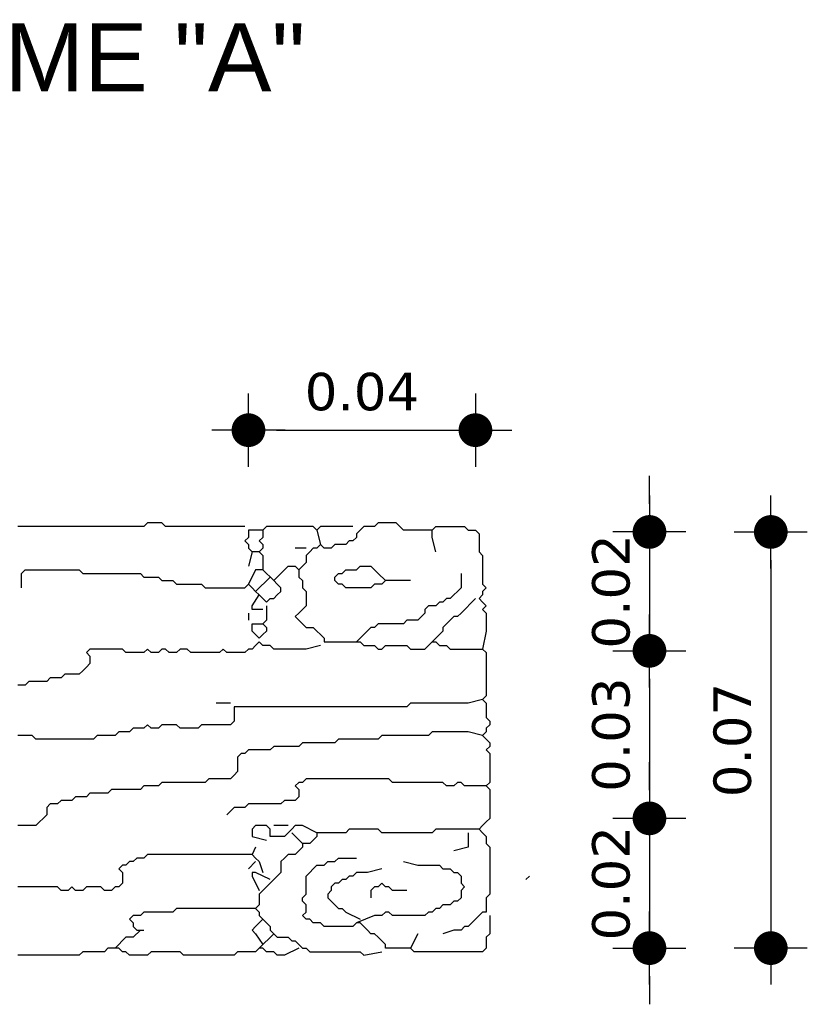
# Model space of a CAD drawing. Header units: metres. Extents: x 3221 to 4131, y 3282 to 4239.
# Tile 38 of 84: x 3271.38 to 3273.06, y 4229.55 to 4231.65. Entities that reach past the tile are written whole.
import ezdxf

# ---------------------------------------------------------------- set-up
doc = ezdxf.new("R2010")
doc.units = ezdxf.units.M
doc.layers.add('Cotas', color=7, linetype='Continuous')
doc.styles.get("Standard").update_dxf_attribs({"font": 'arial.ttf'})
doc.styles.add('verdana', font='verdana.ttf')
doc.dimstyles.new('ISO', dxfattribs={"dimtxt": 0.08, "dimasz": 0.06, "dimexe": 0.1, "dimexo": 0.1, "dimgap": 0.04, "dimtad": 1, "dimzin": 1, "dimdsep": 46, "dimtxsty": 'verdana', "dimblk1": 'PAB', "dimblk2": 'PAB', "dimsah": 1, "dimcen": 0, "dimse1": 1, "dimse2": 1, "dimclrd": 7, "dimclre": 8, "dimclrt": 7, "dimadec": 0, "dimazin": 0, "dimtfac": 1, "dimtix": 1, "dimtmove": 0, "dimatfit": 3, "dimldrblk": 'PAB', "dimfxl": 0.1, "dimtvp": 1, "dimtolj": 1, "dimtzin": 1, "dimarcsym": 0})

# ---------------------------------------------------------------- blocks, each defined once
blk = doc.blocks.new('PAB')
at = {"layer": 'Cotas'}
for p, q in [((0, 1.3), (0, -1.3)), ((-1.3, 0), (1.3, 0))]:
    blk.add_line(p, q, dxfattribs=at)
at = {"layer": 'Cotas', "const_width": 0.6}
blk.add_lwpolyline([(-0.3, 0, 1), (0.3, 0, 1)], format="xyb", close=True, dxfattribs=at)
blk = doc.blocks.new('*D1221')
at = {"color": 7, "lineweight": -2, "transparency": 16777216}
blk.add_line((3271.927, 4230.7718), (3272.2916, 4230.7718), dxfattribs=at)
at = {"layer": 'Defpoints', "color": 0, "transparency": 16777216}
for p in [(3272.3516, 4230.7718), (3271.867, 4230.5583), (3272.3516, 4230.5583)]:
    blk.add_point(p, dxfattribs=at)
at = {"color": 7, "lineweight": -2, "transparency": 16777216, "xscale": 0.06, "yscale": 0.06, "zscale": 0.06, "rotation": 180}
blk.add_blockref('PAB', (3271.867, 4230.7718), dxfattribs=at)
at = {"color": 7, "lineweight": -2, "transparency": 16777216, "xscale": 0.06, "yscale": 0.06, "zscale": 0.06}
blk.add_blockref('PAB', (3272.3516, 4230.7718), dxfattribs=at)
at = {"color": 7, "transparency": 16777216, "insert": (3272.1093, 4230.8535), "char_height": 0.08, "attachment_point": 5, "style": 'verdana'}
blk.add_mtext('\\A1;0.04', dxfattribs=at)
blk = doc.blocks.new('*D1222')
at = {"color": 7, "lineweight": -2, "transparency": 16777216}
for p, q in [((3272.7232, 4230.6145), (3272.7232, 4230.6745)), ((3272.7232, 4230.5545), (3272.7232, 4230.3006)), ((3272.7232, 4230.2406), (3272.7232, 4230.1806))]:
    blk.add_line(p, q, dxfattribs=at)
at = {"layer": 'Defpoints', "color": 0, "transparency": 16777216}
for p in [(3272.3554, 4230.5545), (3272.3708, 4230.3006), (3272.7232, 4230.3006)]:
    blk.add_point(p, dxfattribs=at)
at = {"color": 7, "lineweight": -2, "transparency": 16777216, "xscale": 0.06, "yscale": 0.06, "zscale": 0.06}
for p, rotation in [((3272.7232, 4230.5545), 270), ((3272.7232, 4230.3006), 90)]:
    blk.add_blockref('PAB', p, dxfattribs=dict(at, rotation=rotation))
at = {"color": 7, "transparency": 16777216, "insert": (3272.6415, 4230.4276), "char_height": 0.08, "attachment_point": 5, "rotation": 90, "style": 'verdana'}
blk.add_mtext('\\A1;0.02', dxfattribs=at)
blk = doc.blocks.new('*D1223')
at = {"color": 7, "lineweight": -2, "transparency": 16777216}
blk.add_line((3272.7232, 4230.2406), (3272.7232, 4230.003), dxfattribs=at)
at = {"layer": 'Defpoints', "color": 0, "transparency": 16777216}
for p in [(3272.3708, 4230.3006), (3272.3823, 4229.943), (3272.7232, 4229.943)]:
    blk.add_point(p, dxfattribs=at)
at = {"color": 7, "lineweight": -2, "transparency": 16777216, "xscale": 0.06, "yscale": 0.06, "zscale": 0.06}
for p, rotation in [((3272.7232, 4230.3006), 90), ((3272.7232, 4229.943), 270)]:
    blk.add_blockref('PAB', p, dxfattribs=dict(at, rotation=rotation))
at = {"color": 7, "transparency": 16777216, "insert": (3272.6415, 4230.1218), "char_height": 0.08, "attachment_point": 5, "rotation": 90, "style": 'verdana'}
blk.add_mtext('\\A1;0.03', dxfattribs=at)
blk = doc.blocks.new('*D1224')
at = {"color": 7, "lineweight": -2, "transparency": 16777216}
for p, q in [((3272.7232, 4230.003), (3272.7232, 4230.063)), ((3272.7232, 4229.943), (3272.7232, 4229.666)), ((3272.7232, 4229.606), (3272.7232, 4229.546))]:
    blk.add_line(p, q, dxfattribs=at)
at = {"layer": 'Defpoints', "color": 0, "transparency": 16777216}
for p in [(3272.3823, 4229.943), (3272.3747, 4229.666), (3272.7232, 4229.666)]:
    blk.add_point(p, dxfattribs=at)
at = {"color": 7, "lineweight": -2, "transparency": 16777216, "xscale": 0.06, "yscale": 0.06, "zscale": 0.06}
for p, rotation in [((3272.7232, 4229.943), 270), ((3272.7232, 4229.666), 90)]:
    blk.add_blockref('PAB', p, dxfattribs=dict(at, rotation=rotation))
at = {"color": 7, "transparency": 16777216, "insert": (3272.6415, 4229.8045), "char_height": 0.08, "attachment_point": 5, "rotation": 90, "style": 'verdana'}
blk.add_mtext('\\A1;0.02', dxfattribs=at)
blk = doc.blocks.new('*D1109')
at = {"color": 7, "lineweight": -2, "transparency": 16777216}
blk.add_line((3272.9823, 4230.4945), (3272.9823, 4229.726), dxfattribs=at)
at = {"layer": 'Defpoints', "color": 0, "transparency": 16777216}
for p in [(3272.7622, 4230.5545), (3272.7622, 4229.666), (3272.9823, 4229.666)]:
    blk.add_point(p, dxfattribs=at)
at = {"color": 7, "lineweight": -2, "transparency": 16777216, "xscale": 0.06, "yscale": 0.06, "zscale": 0.06}
for p, rotation in [((3272.9823, 4230.5545), 90), ((3272.9823, 4229.666), 270)]:
    blk.add_blockref('PAB', p, dxfattribs=dict(at, rotation=rotation))
at = {"color": 7, "transparency": 16777216, "insert": (3272.9006, 4230.1103), "char_height": 0.08, "attachment_point": 5, "rotation": 90, "style": 'verdana'}
blk.add_mtext('\\A1;0.07', dxfattribs=at)

msp = doc.modelspace()

# ---------------------------------------------------------------- linework, layer by layer
for points in [[(3271.8593, 4230.566), (3271.8285, 4230.566), (3271.8208, 4230.566), (3271.8131, 4230.566), (3271.8054, 4230.566), (3271.7977, 4230.566), (3271.79, 4230.566), (3271.7823, 4230.566), (3271.7747, 4230.566), (3271.767, 4230.566), (3271.7593, 4230.566), (3271.7516, 4230.566), (3271.7439, 4230.566), (3271.7362, 4230.566), (3271.7285, 4230.566), (3271.7208, 4230.566), (3271.7131, 4230.566), (3271.7054, 4230.566), (3271.6977, 4230.566), (3271.69, 4230.566), (3271.6823, 4230.5737), (3271.6747, 4230.5737), (3271.667, 4230.5737), (3271.6593, 4230.5737), (3271.6516, 4230.5737), (3271.6439, 4230.566), (3271.6362, 4230.566), (3271.6285, 4230.566), (3271.6208, 4230.566), (3271.6131, 4230.566), (3271.6054, 4230.566), (3271.5977, 4230.566), (3271.59, 4230.566), (3271.5823, 4230.566), (3271.5747, 4230.566), (3271.567, 4230.566), (3271.5593, 4230.566), (3271.5516, 4230.566), (3271.5439, 4230.566), (3271.5362, 4230.566), (3271.5285, 4230.566), (3271.5208, 4230.566), (3271.5131, 4230.566), (3271.5054, 4230.566), (3271.4977, 4230.566), (3271.49, 4230.566), (3271.4823, 4230.566), (3271.4747, 4230.566), (3271.467, 4230.566), (3271.4593, 4230.566), (3271.4516, 4230.566), (3271.4439, 4230.566), (3271.4362, 4230.566), (3271.4285, 4230.566), (3271.4208, 4230.566), (3271.4131, 4230.566), (3271.4054, 4230.566), (3271.3977, 4230.566), (3271.39, 4230.566), (3271.3823, 4230.566), (3271.3747, 4230.566)], [(3271.8977, 4230.5583), (3271.867, 4230.5583), (3271.867, 4230.5506), (3271.867, 4230.543), (3271.8593, 4230.5353), (3271.867, 4230.5276), (3271.867, 4230.5199), (3271.8747, 4230.5122), (3271.867, 4230.4814)], [(3272.09, 4230.566), (3272.0593, 4230.566), (3272.0516, 4230.566), (3272.0439, 4230.566), (3272.0362, 4230.566), (3272.0285, 4230.566), (3272.0208, 4230.566), (3272.0131, 4230.5583), (3272.0054, 4230.566), (3271.9977, 4230.566), (3271.99, 4230.566), (3271.9823, 4230.566), (3271.9747, 4230.566), (3271.967, 4230.566), (3271.9593, 4230.566), (3271.9516, 4230.566), (3271.9439, 4230.566), (3271.9362, 4230.566), (3271.9285, 4230.566), (3271.9208, 4230.566), (3271.9131, 4230.566), (3271.9054, 4230.566), (3271.8977, 4230.5583), (3271.8977, 4230.5506), (3271.8977, 4230.543), (3271.89, 4230.5353), (3271.8977, 4230.5276), (3271.8977, 4230.5199), (3271.89, 4230.5122), (3271.8977, 4230.5045), (3271.8977, 4230.4968), (3271.8977, 4230.4891), (3271.8977, 4230.4814), (3271.8977, 4230.4737), (3271.89, 4230.4737), (3271.8823, 4230.4737), (3271.867, 4230.443)], [(3272.2593, 4230.5583), (3272.2285, 4230.5583), (3272.2208, 4230.5583), (3272.2131, 4230.5583), (3272.2054, 4230.5583), (3272.1977, 4230.5583), (3272.19, 4230.566), (3272.1823, 4230.5737), (3272.1747, 4230.5737), (3272.167, 4230.5737), (3272.1593, 4230.5737), (3272.1516, 4230.5737), (3272.1439, 4230.5737), (3272.1362, 4230.566), (3272.1285, 4230.566), (3272.1208, 4230.566), (3272.1131, 4230.566), (3272.1054, 4230.5583), (3272.0977, 4230.5506), (3272.0977, 4230.543), (3272.09, 4230.5353), (3272.0823, 4230.5353), (3272.0747, 4230.5276), (3272.067, 4230.5276), (3272.0593, 4230.5276), (3272.0516, 4230.5276), (3272.0439, 4230.5199), (3272.0362, 4230.5199), (3272.0285, 4230.5199), (3272.0208, 4230.5276), (3272.0131, 4230.5199), (3272.0054, 4230.5199), (3271.9977, 4230.5122), (3271.99, 4230.5045), (3271.99, 4230.4968), (3271.99, 4230.4891), (3271.9747, 4230.4737)], [(3272.0131, 4230.5583), (3272.0208, 4230.5276)], [(3272.267, 4230.5122), (3272.2593, 4230.543), (3272.2593, 4230.5506), (3272.2593, 4230.5583), (3272.267, 4230.566), (3272.2747, 4230.566), (3272.2823, 4230.566), (3272.29, 4230.566), (3272.2977, 4230.566), (3272.3054, 4230.566), (3272.3131, 4230.566), (3272.3208, 4230.566), (3272.3285, 4230.566), (3272.3362, 4230.5583), (3272.3439, 4230.5583), (3272.3516, 4230.5583), (3272.3593, 4230.5506), (3272.3593, 4230.543), (3272.3593, 4230.5353), (3272.3593, 4230.5276), (3272.3593, 4230.5199), (3272.3593, 4230.5122), (3272.367, 4230.5045), (3272.367, 4230.4968), (3272.367, 4230.4891), (3272.367, 4230.4814), (3272.367, 4230.4737), (3272.367, 4230.466), (3272.367, 4230.4583), (3272.367, 4230.4506), (3272.367, 4230.443), (3272.3747, 4230.4353), (3272.367, 4230.4276), (3272.367, 4230.4199), (3272.3593, 4230.4122), (3272.367, 4230.4045), (3272.3747, 4230.3968), (3272.367, 4230.3891), (3272.3747, 4230.3814), (3272.3747, 4230.3737), (3272.3747, 4230.366), (3272.3747, 4230.3583), (3272.3747, 4230.3506), (3272.3747, 4230.343), (3272.367, 4230.3045)], [(3271.99, 4230.5199), (3271.967, 4230.5199)], [(3271.89, 4230.5122), (3271.8747, 4230.5122)], [(3271.3823, 4230.4353), (3271.3823, 4230.466), (3271.39, 4230.4737), (3271.3977, 4230.4737), (3271.4054, 4230.4737), (3271.4131, 4230.4737), (3271.4208, 4230.4737), (3271.4285, 4230.4737), (3271.4362, 4230.4737), (3271.4439, 4230.4737), (3271.4516, 4230.4737), (3271.4593, 4230.4737), (3271.467, 4230.4737), (3271.4747, 4230.4737), (3271.4823, 4230.4737), (3271.49, 4230.4737), (3271.4977, 4230.4737), (3271.5054, 4230.4737), (3271.5131, 4230.466), (3271.5208, 4230.466), (3271.5285, 4230.466), (3271.5362, 4230.466), (3271.5439, 4230.466), (3271.5516, 4230.466), (3271.5593, 4230.466), (3271.567, 4230.466), (3271.5747, 4230.466), (3271.5823, 4230.466), (3271.59, 4230.466), (3271.5977, 4230.466), (3271.6054, 4230.466), (3271.6131, 4230.466), (3271.6208, 4230.466), (3271.6285, 4230.466), (3271.6362, 4230.466), (3271.6439, 4230.4583), (3271.6516, 4230.4583), (3271.6593, 4230.4583), (3271.667, 4230.4583), (3271.6747, 4230.4583), (3271.6823, 4230.4506), (3271.69, 4230.4506), (3271.6977, 4230.4506), (3271.7054, 4230.4506), (3271.7131, 4230.443), (3271.7208, 4230.443), (3271.7285, 4230.443), (3271.7362, 4230.443), (3271.7439, 4230.443), (3271.7516, 4230.443), (3271.7593, 4230.443), (3271.767, 4230.443), (3271.7747, 4230.4353), (3271.7823, 4230.4353), (3271.79, 4230.4353), (3271.7977, 4230.4353), (3271.8054, 4230.4353), (3271.8131, 4230.4353), (3271.8208, 4230.4353), (3271.8285, 4230.4353), (3271.8362, 4230.4353), (3271.8439, 4230.4353), (3271.8516, 4230.4353), (3271.8593, 4230.4353), (3271.867, 4230.443), (3271.8747, 4230.4353), (3271.8823, 4230.4276), (3271.89, 4230.4199), (3271.8977, 4230.4122), (3271.9054, 4230.4045), (3271.9131, 4230.4122), (3271.9208, 4230.4122), (3271.9285, 4230.4199), (3271.9362, 4230.4276), (3271.9362, 4230.4353), (3271.9285, 4230.443), (3271.9208, 4230.4506), (3271.9285, 4230.4583), (3271.9362, 4230.466), (3271.9439, 4230.4737), (3271.9516, 4230.4814), (3271.9593, 4230.4814), (3271.967, 4230.4814), (3271.9747, 4230.4737), (3271.9747, 4230.466), (3271.9747, 4230.4583), (3271.9823, 4230.4506), (3271.9823, 4230.443), (3271.9823, 4230.4353), (3271.99, 4230.4276), (3271.99, 4230.4199), (3271.99, 4230.4122), (3271.99, 4230.4045), (3271.99, 4230.3968), (3271.9823, 4230.3891), (3271.9747, 4230.3814), (3271.967, 4230.3737), (3271.9747, 4230.366), (3271.9823, 4230.3583), (3271.99, 4230.3506), (3271.9977, 4230.3506), (3272.0054, 4230.3506), (3272.0131, 4230.343), (3272.0208, 4230.3353), (3272.0285, 4230.3276), (3272.0285, 4230.3199), (3272.0362, 4230.3199), (3272.0439, 4230.3199), (3272.0516, 4230.3199), (3272.0593, 4230.3199), (3272.067, 4230.3199), (3272.0747, 4230.3199), (3272.0823, 4230.3199), (3272.09, 4230.3199), (3272.0977, 4230.3199), (3272.1054, 4230.3199), (3272.1131, 4230.3122), (3272.1208, 4230.3122), (3272.1285, 4230.3122), (3272.1362, 4230.3122), (3272.1439, 4230.3045), (3272.1516, 4230.3045), (3272.1593, 4230.3122), (3272.167, 4230.3122), (3272.1747, 4230.3122), (3272.1823, 4230.3122), (3272.19, 4230.3122), (3272.1977, 4230.3122), (3272.2054, 4230.3122), (3272.2131, 4230.3045), (3272.2208, 4230.3045), (3272.2285, 4230.3045), (3272.2362, 4230.3045), (3272.2439, 4230.3045), (3272.2516, 4230.3122), (3272.2593, 4230.3199), (3272.267, 4230.3199), (3272.2747, 4230.3122), (3272.2823, 4230.3122), (3272.29, 4230.3122), (3272.2977, 4230.3045), (3272.3054, 4230.3045), (3272.3131, 4230.3045), (3272.3208, 4230.3045), (3272.3285, 4230.3045), (3272.3362, 4230.3045), (3272.3439, 4230.3045), (3272.3516, 4230.3045), (3272.3593, 4230.3045), (3272.367, 4230.3045), (3272.3747, 4230.2968), (3272.3747, 4230.2891), (3272.3747, 4230.2814), (3272.3747, 4230.2737), (3272.3747, 4230.266), (3272.3747, 4230.2583), (3272.3747, 4230.2506), (3272.3747, 4230.243), (3272.3747, 4230.2353), (3272.3747, 4230.2276), (3272.3747, 4230.2199), (3272.3747, 4230.2122), (3272.3747, 4230.2045), (3272.367, 4230.1968), (3272.3747, 4230.1891), (3272.3747, 4230.1814), (3272.3747, 4230.1737), (3272.3747, 4230.166), (3272.3747, 4230.1583), (3272.3823, 4230.1506), (3272.3823, 4230.143), (3272.3747, 4230.1353), (3272.3747, 4230.1276), (3272.367, 4230.1199), (3272.3747, 4230.1122), (3272.3823, 4230.1045), (3272.3823, 4230.0968), (3272.3747, 4230.0891), (3272.3823, 4230.0814), (3272.3823, 4230.0737), (3272.3823, 4230.066), (3272.3823, 4230.0583), (3272.3823, 4230.0506), (3272.3823, 4230.043), (3272.3823, 4230.0353), (3272.3823, 4230.0276), (3272.3823, 4230.0199), (3272.3747, 4230.0122), (3272.3823, 4230.0045), (3272.3823, 4229.9968), (3272.3823, 4229.9891), (3272.3823, 4229.9814), (3272.3823, 4229.9737), (3272.3823, 4229.966), (3272.3823, 4229.9583), (3272.3823, 4229.9506), (3272.3823, 4229.943), (3272.3747, 4229.9353), (3272.367, 4229.9276), (3272.3593, 4229.9199), (3272.367, 4229.9122), (3272.3747, 4229.9045), (3272.3747, 4229.8968), (3272.3747, 4229.8891), (3272.3823, 4229.8814), (3272.3823, 4229.8737), (3272.3823, 4229.866), (3272.3823, 4229.8583), (3272.3823, 4229.8506), (3272.3823, 4229.843), (3272.3823, 4229.8353), (3272.3823, 4229.8276), (3272.3823, 4229.8199), (3272.3823, 4229.8122), (3272.3823, 4229.8045), (3272.3823, 4229.7968), (3272.3823, 4229.7891), (3272.3823, 4229.7814), (3272.3747, 4229.7737), (3272.3747, 4229.766), (3272.3747, 4229.7583), (3272.3747, 4229.7506), (3272.3747, 4229.743), (3272.367, 4229.743), (3272.3593, 4229.7353), (3272.3516, 4229.7276), (3272.3439, 4229.7199), (3272.3362, 4229.7122), (3272.3285, 4229.7122), (3272.3208, 4229.7045), (3272.3131, 4229.7045), (3272.3054, 4229.7045), (3272.2823, 4229.6968)], [(3271.9208, 4230.4506), (3271.8977, 4230.4737)], [(3272.2131, 4230.4506), (3272.1823, 4230.4506), (3272.1747, 4230.4506), (3272.167, 4230.4506), (3272.1593, 4230.4506), (3272.1516, 4230.443), (3272.1439, 4230.443), (3272.1362, 4230.443), (3272.1285, 4230.4353), (3272.1208, 4230.4353), (3272.1131, 4230.4353), (3272.1054, 4230.4353), (3272.0977, 4230.4353), (3272.09, 4230.4353), (3272.0823, 4230.4353), (3272.0747, 4230.4353), (3272.067, 4230.443), (3272.0593, 4230.443), (3272.0516, 4230.4506), (3272.0516, 4230.4583), (3272.0593, 4230.466), (3272.067, 4230.466), (3272.0747, 4230.4737), (3272.0823, 4230.4737), (3272.09, 4230.4737), (3272.0977, 4230.4737), (3272.1054, 4230.4814), (3272.1131, 4230.4814), (3272.1208, 4230.4814), (3272.1285, 4230.4814), (3272.1362, 4230.4737), (3272.1439, 4230.466), (3272.1593, 4230.4506)], [(3271.9131, 4230.4583), (3271.8823, 4230.4276)], [(3272.3208, 4230.466), (3272.3208, 4230.4353), (3272.3131, 4230.4276), (3272.3054, 4230.4199), (3272.2977, 4230.4122), (3272.29, 4230.4122), (3272.2823, 4230.4045), (3272.2747, 4230.4045), (3272.267, 4230.3968), (3272.2593, 4230.3968), (3272.2516, 4230.3968), (3272.2439, 4230.3891), (3272.2439, 4230.3814), (3272.2362, 4230.3737), (3272.2285, 4230.366), (3272.2208, 4230.366), (3272.2131, 4230.366), (3272.2054, 4230.366), (3272.1977, 4230.3583), (3272.19, 4230.3583), (3272.1823, 4230.3583), (3272.1747, 4230.3583), (3272.167, 4230.3583), (3272.1593, 4230.3583), (3272.1516, 4230.3583), (3272.1439, 4230.3583), (3272.1362, 4230.3506), (3272.1285, 4230.3506), (3272.0977, 4230.3199)], [(3271.8977, 4230.3891), (3271.8823, 4230.3891), (3271.8747, 4230.3891), (3271.8747, 4230.3968), (3271.89, 4230.4199)], [(3272.3516, 4230.4122), (3272.3208, 4230.3814), (3272.3131, 4230.3737), (3272.3054, 4230.3737), (3272.2977, 4230.366), (3272.29, 4230.3583), (3272.2823, 4230.3506), (3272.2823, 4230.343), (3272.2593, 4230.3199)], [(3271.9054, 4230.3968), (3271.9054, 4230.366), (3271.8977, 4230.3583), (3271.9054, 4230.3506), (3271.9054, 4230.343), (3271.8977, 4230.3353), (3271.89, 4230.3276), (3271.8823, 4230.3353), (3271.8747, 4230.343), (3271.8747, 4230.3506), (3271.8747, 4230.3583), (3271.8823, 4230.3583), (3271.8977, 4230.3583)], [(3271.867, 4230.3814), (3271.867, 4230.366)], [(3272.0208, 4230.3122), (3271.99, 4230.3045), (3271.9823, 4230.3045), (3271.9747, 4230.3045), (3271.967, 4230.3045), (3271.9593, 4230.3045), (3271.9516, 4230.3045), (3271.9439, 4230.3045), (3271.9362, 4230.3045), (3271.9285, 4230.3045), (3271.9208, 4230.3045), (3271.9131, 4230.3122), (3271.9054, 4230.3122), (3271.8977, 4230.3122), (3271.89, 4230.3199), (3271.8823, 4230.3122), (3271.8747, 4230.3045), (3271.867, 4230.3045), (3271.8593, 4230.2968), (3271.8516, 4230.2968), (3271.8439, 4230.2968), (3271.8362, 4230.2968), (3271.8285, 4230.2968), (3271.8208, 4230.2968), (3271.8131, 4230.3045), (3271.8054, 4230.2968), (3271.7977, 4230.2968), (3271.79, 4230.2968), (3271.7823, 4230.2968), (3271.7747, 4230.2968), (3271.767, 4230.2968), (3271.7593, 4230.2968), (3271.7516, 4230.2968), (3271.7439, 4230.2968), (3271.7362, 4230.3045), (3271.7285, 4230.3045), (3271.7208, 4230.3045), (3271.7131, 4230.2968), (3271.7054, 4230.2968), (3271.6977, 4230.2968), (3271.69, 4230.3045), (3271.6823, 4230.3045), (3271.6747, 4230.2968), (3271.667, 4230.2968), (3271.6593, 4230.2968), (3271.6516, 4230.3045), (3271.6439, 4230.2968), (3271.6362, 4230.2968), (3271.6285, 4230.2968), (3271.6208, 4230.2968), (3271.6131, 4230.2968), (3271.6054, 4230.2968), (3271.5977, 4230.3045), (3271.59, 4230.3045), (3271.5823, 4230.3045), (3271.5747, 4230.3045), (3271.567, 4230.3045), (3271.5593, 4230.3045), (3271.5516, 4230.3045), (3271.5439, 4230.3045), (3271.5362, 4230.3045), (3271.5285, 4230.3045), (3271.5208, 4230.2968), (3271.5285, 4230.2891), (3271.5285, 4230.2814), (3271.5285, 4230.2737), (3271.5208, 4230.266), (3271.5131, 4230.2583), (3271.5054, 4230.2506), (3271.4977, 4230.2506), (3271.49, 4230.2506), (3271.4823, 4230.2506), (3271.4747, 4230.2506), (3271.467, 4230.243), (3271.4593, 4230.243), (3271.4516, 4230.243), (3271.4439, 4230.243), (3271.4362, 4230.2353), (3271.4285, 4230.2353), (3271.4208, 4230.2353), (3271.4131, 4230.2353), (3271.4054, 4230.2353), (3271.3977, 4230.2353), (3271.39, 4230.2276), (3271.3823, 4230.2276), (3271.3747, 4230.2276)], [(3272.367, 4230.1968), (3272.3362, 4230.1891), (3272.3285, 4230.1891), (3272.3208, 4230.1891), (3272.3131, 4230.1891), (3272.3054, 4230.1891), (3272.2977, 4230.1891), (3272.29, 4230.1891), (3272.2823, 4230.1891), (3272.2747, 4230.1891), (3272.267, 4230.1891), (3272.2593, 4230.1891), (3272.2516, 4230.1891), (3272.2439, 4230.1891), (3272.2362, 4230.1891), (3272.2285, 4230.1891), (3272.2208, 4230.1891), (3272.2131, 4230.1891), (3272.2054, 4230.1814), (3272.1977, 4230.1814), (3272.19, 4230.1814), (3272.1823, 4230.1814), (3272.1747, 4230.1814), (3272.167, 4230.1814), (3272.1593, 4230.1814), (3272.1516, 4230.1814), (3272.1439, 4230.1814), (3272.1362, 4230.1814), (3272.1285, 4230.1814), (3272.1208, 4230.1814), (3272.1131, 4230.1814), (3272.1054, 4230.1814), (3272.0977, 4230.1814), (3272.09, 4230.1814), (3272.0823, 4230.1814), (3272.0747, 4230.1814), (3272.067, 4230.1814), (3272.0593, 4230.1814), (3272.0516, 4230.1814), (3272.0439, 4230.1814), (3272.0362, 4230.1814), (3272.0285, 4230.1814), (3272.0208, 4230.1814), (3272.0131, 4230.1814), (3272.0054, 4230.1814), (3271.9977, 4230.1814), (3271.99, 4230.1814), (3271.9823, 4230.1814), (3271.9747, 4230.1814), (3271.967, 4230.1814), (3271.9593, 4230.1814), (3271.9516, 4230.1814), (3271.9439, 4230.1814), (3271.9362, 4230.1814), (3271.9285, 4230.1814), (3271.9208, 4230.1814), (3271.9131, 4230.1814), (3271.9054, 4230.1814), (3271.8977, 4230.1814), (3271.89, 4230.1814), (3271.8823, 4230.1814), (3271.8747, 4230.1814), (3271.867, 4230.1814), (3271.8593, 4230.1814), (3271.8516, 4230.1814), (3271.8439, 4230.1814), (3271.8362, 4230.1814), (3271.8362, 4230.1737), (3271.8362, 4230.166), (3271.8362, 4230.1583), (3271.8362, 4230.1506), (3271.8285, 4230.143), (3271.8208, 4230.143), (3271.8131, 4230.143), (3271.8054, 4230.143), (3271.7977, 4230.143), (3271.79, 4230.143), (3271.7823, 4230.143), (3271.7747, 4230.143), (3271.767, 4230.143), (3271.7593, 4230.1353), (3271.7516, 4230.1353), (3271.7439, 4230.1353), (3271.7362, 4230.1353), (3271.7285, 4230.1353), (3271.7208, 4230.1353), (3271.7131, 4230.143), (3271.7054, 4230.143), (3271.6977, 4230.143), (3271.69, 4230.143), (3271.6823, 4230.143), (3271.6747, 4230.1353), (3271.667, 4230.1353), (3271.6593, 4230.1353), (3271.6516, 4230.143), (3271.6439, 4230.1353), (3271.6362, 4230.1353), (3271.6285, 4230.1353), (3271.6208, 4230.1353), (3271.6131, 4230.1276), (3271.6054, 4230.1276), (3271.5977, 4230.1276), (3271.59, 4230.1276), (3271.5823, 4230.1199), (3271.5747, 4230.1199), (3271.567, 4230.1199), (3271.5593, 4230.1199), (3271.5516, 4230.1199), (3271.5439, 4230.1199), (3271.5362, 4230.1122), (3271.5285, 4230.1122), (3271.5208, 4230.1122), (3271.5131, 4230.1122), (3271.5054, 4230.1122), (3271.4977, 4230.1122), (3271.49, 4230.1122), (3271.4823, 4230.1122), (3271.4747, 4230.1122), (3271.467, 4230.1122), (3271.4593, 4230.1122), (3271.4516, 4230.1122), (3271.4439, 4230.1122), (3271.4362, 4230.1122), (3271.4285, 4230.1122), (3271.4208, 4230.1122), (3271.4131, 4230.1122), (3271.4054, 4230.1199), (3271.3977, 4230.1199), (3271.39, 4230.1199), (3271.3823, 4230.1199), (3271.3747, 4230.1199)], [(3271.8285, 4230.1891), (3271.7977, 4230.1891)], [(3272.367, 4230.1199), (3272.3362, 4230.1276), (3272.3285, 4230.1276), (3272.3208, 4230.1276), (3272.3131, 4230.1276), (3272.3054, 4230.1276), (3272.2977, 4230.1276), (3272.29, 4230.1276), (3272.2823, 4230.1276), (3272.2747, 4230.1276), (3272.267, 4230.1276), (3272.2593, 4230.1276), (3272.2516, 4230.1199), (3272.2439, 4230.1199), (3272.2362, 4230.1199), (3272.2285, 4230.1199), (3272.2208, 4230.1199), (3272.2131, 4230.1199), (3272.2054, 4230.1199), (3272.1977, 4230.1199), (3272.19, 4230.1199), (3272.1823, 4230.1199), (3272.1747, 4230.1199), (3272.167, 4230.1199), (3272.1593, 4230.1199), (3272.1516, 4230.1199), (3272.1439, 4230.1122), (3272.1362, 4230.1122), (3272.1285, 4230.1122), (3272.1208, 4230.1122), (3272.1131, 4230.1122), (3272.1054, 4230.1122), (3272.0977, 4230.1122), (3272.09, 4230.1122), (3272.0823, 4230.1122), (3272.0747, 4230.1122), (3272.067, 4230.1122), (3272.0593, 4230.1122), (3272.0516, 4230.1045), (3272.0439, 4230.1045), (3272.0362, 4230.1045), (3272.0285, 4230.1045), (3272.0208, 4230.1045), (3272.0131, 4230.1045), (3272.0054, 4230.1045), (3271.9977, 4230.1045), (3271.99, 4230.1045), (3271.9823, 4230.1045), (3271.9747, 4230.0968), (3271.967, 4230.0968), (3271.9593, 4230.0968), (3271.9516, 4230.0968), (3271.9439, 4230.0968), (3271.9362, 4230.0968), (3271.9285, 4230.0968), (3271.9208, 4230.0968), (3271.9131, 4230.0891), (3271.9054, 4230.0891), (3271.8977, 4230.0891), (3271.89, 4230.0891), (3271.8823, 4230.0891), (3271.8747, 4230.0891), (3271.867, 4230.0891), (3271.8593, 4230.0814), (3271.8516, 4230.0814), (3271.8439, 4230.0737), (3271.8439, 4230.066), (3271.8439, 4230.0583), (3271.8439, 4230.0506), (3271.8439, 4230.043), (3271.8362, 4230.0353), (3271.8285, 4230.0276), (3271.8208, 4230.0276), (3271.8131, 4230.0276), (3271.8054, 4230.0276), (3271.7977, 4230.0276), (3271.79, 4230.0276), (3271.7823, 4230.0276), (3271.7747, 4230.0199), (3271.767, 4230.0199), (3271.7593, 4230.0199), (3271.7516, 4230.0199), (3271.7439, 4230.0199), (3271.7362, 4230.0199), (3271.7285, 4230.0199), (3271.7208, 4230.0199), (3271.7131, 4230.0199), (3271.7054, 4230.0199), (3271.6977, 4230.0199), (3271.69, 4230.0199), (3271.6823, 4230.0199), (3271.6747, 4230.0122), (3271.667, 4230.0122), (3271.6593, 4230.0122), (3271.6516, 4230.0122), (3271.6439, 4230.0122), (3271.6362, 4230.0045), (3271.6285, 4230.0045), (3271.6208, 4230.0045), (3271.6131, 4230.0045), (3271.6054, 4230.0045), (3271.5977, 4230.0045), (3271.59, 4230.0045), (3271.5823, 4230.0045), (3271.5747, 4230.0045), (3271.567, 4229.9968), (3271.5593, 4229.9968), (3271.5516, 4229.9968), (3271.5439, 4229.9968), (3271.5362, 4229.9968), (3271.5285, 4229.9968), (3271.5208, 4229.9891), (3271.5131, 4229.9891), (3271.5054, 4229.9891), (3271.4977, 4229.9891), (3271.49, 4229.9814), (3271.4823, 4229.9814), (3271.4747, 4229.9814), (3271.467, 4229.9814), (3271.4593, 4229.9737), (3271.4516, 4229.9737), (3271.4439, 4229.9737), (3271.4362, 4229.966), (3271.4362, 4229.9583), (3271.4362, 4229.9506), (3271.4285, 4229.943), (3271.4208, 4229.9353), (3271.4131, 4229.9276), (3271.4054, 4229.9276), (3271.3977, 4229.9276), (3271.39, 4229.9276), (3271.3823, 4229.9276), (3271.3747, 4229.9276)], [(3272.3747, 4230.0122), (3272.3439, 4230.0122), (3272.3362, 4230.0122), (3272.3285, 4230.0122), (3272.3208, 4230.0199), (3272.3131, 4230.0199), (3272.3054, 4230.0122), (3272.2977, 4230.0122), (3272.29, 4230.0122), (3272.2823, 4230.0199), (3272.2747, 4230.0199), (3272.267, 4230.0199), (3272.2593, 4230.0199), (3272.2516, 4230.0199), (3272.2439, 4230.0199), (3272.2362, 4230.0199), (3272.2285, 4230.0199), (3272.2208, 4230.0199), (3272.2131, 4230.0199), (3272.2054, 4230.0199), (3272.1977, 4230.0199), (3272.19, 4230.0199), (3272.1823, 4230.0199), (3272.1747, 4230.0199), (3272.167, 4230.0276), (3272.1593, 4230.0276), (3272.1516, 4230.0276), (3272.1439, 4230.0276), (3272.1362, 4230.0276), (3272.1285, 4230.0276), (3272.1208, 4230.0276), (3272.1131, 4230.0276), (3272.1054, 4230.0276), (3272.0977, 4230.0276), (3272.09, 4230.0276), (3272.0823, 4230.0276), (3272.0747, 4230.0276), (3272.067, 4230.0276), (3272.0593, 4230.0276), (3272.0516, 4230.0276), (3272.0439, 4230.0276), (3272.0362, 4230.0276), (3272.0285, 4230.0276), (3272.0208, 4230.0276), (3272.0131, 4230.0276), (3272.0054, 4230.0276), (3271.9977, 4230.0276), (3271.99, 4230.0276), (3271.9823, 4230.0199), (3271.9747, 4230.0199), (3271.967, 4230.0122), (3271.9747, 4230.0045), (3271.9747, 4229.9968), (3271.9747, 4229.9891), (3271.967, 4229.9814), (3271.9593, 4229.9814), (3271.9516, 4229.9814), (3271.9439, 4229.9814), (3271.9362, 4229.9737), (3271.9285, 4229.9737), (3271.9208, 4229.9737), (3271.9131, 4229.9737), (3271.9054, 4229.9737), (3271.8977, 4229.9737), (3271.89, 4229.9737), (3271.8823, 4229.9737), (3271.8747, 4229.9737), (3271.867, 4229.9737), (3271.8593, 4229.966), (3271.8516, 4229.966), (3271.8439, 4229.966), (3271.8362, 4229.966), (3271.8208, 4229.9506)], [(3272.0131, 4229.9122), (3271.9823, 4229.9276), (3271.9747, 4229.9276), (3271.967, 4229.9276), (3271.9593, 4229.9199), (3271.9516, 4229.9122), (3271.9439, 4229.9045), (3271.9362, 4229.9045), (3271.9285, 4229.9045), (3271.9208, 4229.9045), (3271.9131, 4229.9045), (3271.9131, 4229.9122), (3271.9131, 4229.9199), (3271.9054, 4229.9276), (3271.8977, 4229.9276), (3271.89, 4229.9276), (3271.8823, 4229.9276), (3271.8747, 4229.9199), (3271.8747, 4229.9122), (3271.8747, 4229.9045), (3271.9054, 4229.8968)], [(3271.9516, 4229.9276), (3271.9208, 4229.9276)], [(3272.3593, 4229.9199), (3272.3285, 4229.9199), (3272.3208, 4229.9199), (3272.3131, 4229.9199), (3272.3054, 4229.9199), (3272.2977, 4229.9199), (3272.29, 4229.9199), (3272.2823, 4229.9199), (3272.2747, 4229.9199), (3272.267, 4229.9199), (3272.2593, 4229.9122), (3272.2516, 4229.9122), (3272.2439, 4229.9122), (3272.2362, 4229.9122), (3272.2285, 4229.9122), (3272.2208, 4229.9122), (3272.2131, 4229.9122), (3272.2054, 4229.9122), (3272.1977, 4229.9122), (3272.19, 4229.9122), (3272.1823, 4229.9122), (3272.1747, 4229.9122), (3272.167, 4229.9122), (3272.1593, 4229.9122), (3272.1516, 4229.9122), (3272.1439, 4229.9199), (3272.1362, 4229.9199), (3272.1285, 4229.9199), (3272.1208, 4229.9199), (3272.1131, 4229.9199), (3272.1054, 4229.9199), (3272.0977, 4229.9199), (3272.09, 4229.9199), (3272.0823, 4229.9199), (3272.0747, 4229.9122), (3272.067, 4229.9122), (3272.0593, 4229.9122), (3272.0516, 4229.9122), (3272.0439, 4229.9122), (3272.0362, 4229.9122), (3272.0285, 4229.9122), (3272.0208, 4229.9122), (3272.0131, 4229.9122), (3272.0131, 4229.9045), (3272.0054, 4229.8968), (3271.9977, 4229.8891), (3271.99, 4229.8891), (3271.9823, 4229.8891), (3271.9823, 4229.8814), (3271.9747, 4229.8737), (3271.967, 4229.866), (3271.9593, 4229.866), (3271.9516, 4229.866), (3271.9439, 4229.8583), (3271.9362, 4229.8506), (3271.9362, 4229.843), (3271.9362, 4229.8353), (3271.9362, 4229.8276), (3271.9285, 4229.8199), (3271.9208, 4229.8122), (3271.9131, 4229.8045), (3271.9054, 4229.7968), (3271.8977, 4229.7891), (3271.89, 4229.7814), (3271.89, 4229.7737), (3271.89, 4229.766), (3271.89, 4229.7583), (3271.8823, 4229.7506), (3271.89, 4229.743), (3271.89, 4229.7353), (3271.8977, 4229.7276), (3271.9054, 4229.7199), (3271.9131, 4229.7122), (3271.9131, 4229.7045), (3271.9208, 4229.6968), (3271.9285, 4229.6891), (3271.9362, 4229.6891), (3271.9439, 4229.6891), (3271.9516, 4229.6891), (3271.9593, 4229.6814), (3271.967, 4229.6814), (3271.9747, 4229.6737), (3271.9823, 4229.666), (3271.99, 4229.666), (3271.9977, 4229.6583), (3272.0054, 4229.6583), (3272.0131, 4229.6583), (3272.0208, 4229.6583), (3272.0285, 4229.6583), (3272.0362, 4229.6583), (3272.0439, 4229.6583), (3272.0516, 4229.6583), (3272.0593, 4229.6583), (3272.067, 4229.6583), (3272.0747, 4229.6583), (3272.0823, 4229.6583), (3272.09, 4229.6583), (3272.0977, 4229.6583), (3272.1054, 4229.6583), (3272.1131, 4229.6506), (3272.1516, 4229.6583)], [(3271.9823, 4229.8891), (3271.9593, 4229.9122)], [(3272.3362, 4229.9122), (3272.3362, 4229.8891), (3272.3362, 4229.8814), (3272.3054, 4229.8737)], [(3271.8747, 4229.866), (3271.8439, 4229.866), (3271.8362, 4229.866), (3271.8285, 4229.866), (3271.8208, 4229.866), (3271.8131, 4229.866), (3271.8054, 4229.866), (3271.7977, 4229.866), (3271.79, 4229.866), (3271.7823, 4229.866), (3271.7747, 4229.866), (3271.767, 4229.866), (3271.7593, 4229.866), (3271.7516, 4229.866), (3271.7439, 4229.866), (3271.7362, 4229.866), (3271.7285, 4229.866), (3271.7208, 4229.866), (3271.7131, 4229.866), (3271.7054, 4229.866), (3271.6977, 4229.866), (3271.69, 4229.866), (3271.6823, 4229.866), (3271.6747, 4229.866), (3271.667, 4229.866), (3271.6593, 4229.866), (3271.6516, 4229.866), (3271.6439, 4229.8583), (3271.6362, 4229.8583), (3271.6285, 4229.8583), (3271.6208, 4229.8506), (3271.6131, 4229.8506), (3271.6054, 4229.843), (3271.5977, 4229.843), (3271.59, 4229.8353), (3271.5977, 4229.8276), (3271.5977, 4229.8199), (3271.5977, 4229.8122), (3271.5977, 4229.8045), (3271.59, 4229.7968), (3271.5823, 4229.7968), (3271.5747, 4229.7891), (3271.567, 4229.7891), (3271.5593, 4229.7891), (3271.5516, 4229.7968), (3271.5439, 4229.7968), (3271.5362, 4229.7968), (3271.5285, 4229.7968), (3271.5208, 4229.7968), (3271.5131, 4229.7891), (3271.5054, 4229.7891), (3271.4977, 4229.7891), (3271.49, 4229.7968), (3271.4823, 4229.7891), (3271.4747, 4229.7891), (3271.467, 4229.7891), (3271.4593, 4229.7968), (3271.4516, 4229.7968), (3271.4439, 4229.7968), (3271.4362, 4229.7968), (3271.4285, 4229.7968), (3271.4208, 4229.7968), (3271.4131, 4229.7968), (3271.4054, 4229.7968), (3271.3977, 4229.7968), (3271.39, 4229.7968), (3271.3823, 4229.7968), (3271.3747, 4229.7968)], [(3271.8823, 4229.8814), (3271.8747, 4229.866), (3271.8823, 4229.8583), (3271.89, 4229.8506), (3271.8977, 4229.8276)], [(3271.8823, 4229.8506), (3271.867, 4229.8353)], [(3272.3823, 4229.7353), (3272.3823, 4229.7045), (3272.3823, 4229.6968), (3272.3747, 4229.6891), (3272.3747, 4229.6814), (3272.3747, 4229.6737), (3272.3747, 4229.666), (3272.367, 4229.6583), (3272.3593, 4229.6583), (3272.3516, 4229.6583), (3272.3439, 4229.6583), (3272.3362, 4229.6583), (3272.3285, 4229.6583), (3272.3208, 4229.6583), (3272.3131, 4229.6583), (3272.3054, 4229.6583), (3272.2977, 4229.6583), (3272.29, 4229.6583), (3272.2823, 4229.6583), (3272.2747, 4229.6583), (3272.267, 4229.6583), (3272.2593, 4229.6583), (3272.2516, 4229.6583), (3272.2439, 4229.6583), (3272.2362, 4229.6583), (3272.2285, 4229.6583), (3272.2208, 4229.6583), (3272.2131, 4229.666), (3272.2054, 4229.666), (3272.1977, 4229.666), (3272.19, 4229.666), (3272.1823, 4229.666), (3272.1747, 4229.666), (3272.167, 4229.666), (3272.1593, 4229.666), (3272.1593, 4229.6737), (3272.1516, 4229.6814), (3272.1439, 4229.6891), (3272.1362, 4229.6968), (3272.1285, 4229.6968), (3272.1208, 4229.7045), (3272.1131, 4229.7122), (3272.1054, 4229.7199), (3272.0977, 4229.7199), (3272.09, 4229.7122), (3272.0823, 4229.7122), (3272.0747, 4229.7122), (3272.067, 4229.7122), (3272.0593, 4229.7122), (3272.0516, 4229.7122), (3272.0439, 4229.7122), (3272.0362, 4229.7122), (3272.0285, 4229.7122), (3272.0208, 4229.7199), (3272.0131, 4229.7199), (3272.0054, 4229.7199), (3271.9977, 4229.7276), (3271.99, 4229.7276), (3271.9823, 4229.7353), (3271.99, 4229.743), (3271.99, 4229.7506), (3271.99, 4229.7583), (3271.9823, 4229.766), (3271.9823, 4229.7737), (3271.99, 4229.7814), (3271.99, 4229.7891), (3271.99, 4229.7968), (3271.99, 4229.8045), (3271.99, 4229.8122), (3271.99, 4229.8199), (3271.9977, 4229.8276), (3272.0054, 4229.8353), (3272.0131, 4229.843), (3272.0208, 4229.843), (3272.0285, 4229.843), (3272.0362, 4229.8506), (3272.0439, 4229.8506), (3272.0516, 4229.8506), (3272.0593, 4229.8583), (3272.067, 4229.8583), (3272.0977, 4229.8583)], [(3272.1977, 4229.8506), (3272.2285, 4229.843), (3272.2362, 4229.843), (3272.2439, 4229.843), (3272.2516, 4229.843), (3272.2593, 4229.843), (3272.267, 4229.843), (3272.2747, 4229.843), (3272.2823, 4229.8353), (3272.29, 4229.8353), (3272.2977, 4229.8353), (3272.3054, 4229.8276), (3272.3131, 4229.8276), (3272.3208, 4229.8199), (3272.3208, 4229.8122), (3272.3208, 4229.8045), (3272.3285, 4229.7968), (3272.3208, 4229.7891), (3272.3208, 4229.7814), (3272.3208, 4229.7737), (3272.3131, 4229.766), (3272.3054, 4229.766), (3272.2977, 4229.7583), (3272.29, 4229.7583), (3272.2823, 4229.7583), (3272.2747, 4229.7506), (3272.267, 4229.7506), (3272.2593, 4229.743), (3272.2516, 4229.743), (3272.2439, 4229.7353), (3272.2362, 4229.7353), (3272.2285, 4229.7353), (3272.2208, 4229.7353), (3272.2131, 4229.7353), (3272.2054, 4229.7353), (3272.1977, 4229.7353), (3272.19, 4229.7353), (3272.1823, 4229.7353), (3272.1747, 4229.7353), (3272.167, 4229.743), (3272.1593, 4229.743), (3272.1516, 4229.7353), (3272.1439, 4229.7353), (3272.1362, 4229.7353), (3272.0977, 4229.7199)], [(3271.9131, 4229.8122), (3271.8823, 4229.8276), (3271.8747, 4229.8276), (3271.8747, 4229.8199), (3271.89, 4229.7891)], [(3272.1516, 4229.8353), (3272.1208, 4229.8276), (3272.1131, 4229.8276), (3272.1054, 4229.8276), (3272.0977, 4229.8276), (3272.09, 4229.8199), (3272.0823, 4229.8199), (3272.0747, 4229.8122), (3272.067, 4229.8122), (3272.0593, 4229.8045), (3272.0516, 4229.8045), (3272.0439, 4229.7968), (3272.0439, 4229.7891), (3272.0362, 4229.7814), (3272.0362, 4229.7737), (3272.0439, 4229.766), (3272.0516, 4229.7583), (3272.0593, 4229.7506), (3272.067, 4229.7506), (3272.0747, 4229.743), (3272.1054, 4229.7276)], [(3272.467, 4229.8199), (3272.4593, 4229.8122)], [(3272.2054, 4229.7891), (3272.1747, 4229.7891), (3272.167, 4229.7968), (3272.1593, 4229.7968), (3272.1516, 4229.8045), (3272.1439, 4229.7968), (3272.1362, 4229.7968), (3272.1285, 4229.7891), (3272.1285, 4229.7737)], [(3271.8823, 4229.7506), (3271.8516, 4229.7506), (3271.8439, 4229.7506), (3271.8362, 4229.7506), (3271.8285, 4229.7506), (3271.8208, 4229.7506), (3271.8131, 4229.7506), (3271.8054, 4229.7506), (3271.7977, 4229.7506), (3271.79, 4229.7506), (3271.7823, 4229.7506), (3271.7747, 4229.7506), (3271.767, 4229.7506), (3271.7593, 4229.7506), (3271.7516, 4229.7506), (3271.7439, 4229.7506), (3271.7362, 4229.7506), (3271.7285, 4229.7506), (3271.7208, 4229.7506), (3271.7131, 4229.7506), (3271.7054, 4229.743), (3271.6977, 4229.743), (3271.69, 4229.743), (3271.6823, 4229.743), (3271.6747, 4229.743), (3271.667, 4229.743), (3271.6593, 4229.743), (3271.6516, 4229.743), (3271.6439, 4229.743), (3271.6362, 4229.7353), (3271.6285, 4229.7353), (3271.6208, 4229.7353), (3271.6131, 4229.7276), (3271.6208, 4229.7199), (3271.6208, 4229.7122), (3271.6285, 4229.7045), (3271.6439, 4229.7045)], [(3271.8977, 4229.7276), (3271.8823, 4229.7122), (3271.8747, 4229.7045), (3271.8823, 4229.6968), (3271.8977, 4229.6737)], [(3271.6362, 4229.7045), (3271.6208, 4229.6891), (3271.6131, 4229.6891), (3271.6054, 4229.6891), (3271.5823, 4229.666)], [(3271.9208, 4229.6968), (3271.89, 4229.666)], [(3272.2285, 4229.6968), (3272.2131, 4229.666)], [(3271.9747, 4229.666), (3271.9439, 4229.6506), (3271.9362, 4229.6506), (3271.9285, 4229.6506), (3271.9208, 4229.6583), (3271.9131, 4229.6583), (3271.9054, 4229.6583), (3271.8977, 4229.666), (3271.89, 4229.666), (3271.8823, 4229.6583), (3271.8747, 4229.6583), (3271.867, 4229.6583), (3271.8593, 4229.6583), (3271.8516, 4229.6583), (3271.8439, 4229.6583), (3271.8362, 4229.6506), (3271.8285, 4229.6506), (3271.8208, 4229.6506), (3271.8131, 4229.6506), (3271.8054, 4229.6506), (3271.7977, 4229.6506), (3271.79, 4229.6506), (3271.7823, 4229.6506), (3271.7747, 4229.6506), (3271.767, 4229.6506), (3271.7593, 4229.6506), (3271.7516, 4229.6506), (3271.7439, 4229.6506), (3271.7362, 4229.6506), (3271.7285, 4229.6506), (3271.7208, 4229.6583), (3271.7131, 4229.6583), (3271.7054, 4229.6583), (3271.6977, 4229.6583), (3271.69, 4229.6583), (3271.6823, 4229.6583), (3271.6747, 4229.6583), (3271.667, 4229.6583), (3271.6593, 4229.6583), (3271.6516, 4229.6506), (3271.6439, 4229.6506), (3271.6362, 4229.6506), (3271.6285, 4229.6506), (3271.6208, 4229.6506), (3271.6131, 4229.6506), (3271.6054, 4229.6583), (3271.5977, 4229.6583), (3271.59, 4229.666), (3271.5823, 4229.666), (3271.5747, 4229.666), (3271.567, 4229.666), (3271.5593, 4229.6583), (3271.5516, 4229.6583), (3271.5439, 4229.6583), (3271.5362, 4229.6583), (3271.5285, 4229.6583), (3271.5208, 4229.6583), (3271.5131, 4229.6583), (3271.5054, 4229.6506), (3271.4977, 4229.6506), (3271.49, 4229.6506), (3271.4823, 4229.6506), (3271.4747, 4229.6506), (3271.467, 4229.6506), (3271.4593, 4229.6506), (3271.4516, 4229.6506), (3271.4439, 4229.6506), (3271.4362, 4229.6506), (3271.4285, 4229.6506), (3271.4208, 4229.6506), (3271.4131, 4229.6506), (3271.4054, 4229.6506), (3271.3977, 4229.6506), (3271.39, 4229.6506), (3271.3823, 4229.6506), (3271.3747, 4229.6506)]]:
    msp.add_lwpolyline(points)

# ---------------------------------------------------------------- texts
at = {"insert": (3270.6563, 4231.6406), "char_height": 0.145723, "attachment_point": 1}
msp.add_mtext_dynamic_manual_height_columns('EMPALME "A"', width=2.52423, gutter_width=12.5, heights=[0], dxfattribs=at)

# ---------------------------------------------------------------- dimensions: what is measured, and where the dimension line sits
at = {"color": 1}
dim = msp.add_linear_dim(base=(3272.3516, 4230.7718), p1=(3271.867, 4230.5583), p2=(3272.3516, 4230.5583), text='0.04', dimstyle='ISO', override={"dimarcsym": 2}, dxfattribs=at)
dim.commit()
dim.dimension.update_dxf_attribs({"geometry": '*D1221', "text_midpoint": (3272.1093, 4230.8535)})
for base, p1, p2, text, override, picture, middle in [((3272.7232, 4230.3006), (3272.3554, 4230.5545), (3272.3708, 4230.3006), '0.02', {"dimarcsym": 2}, '*D1222', (3272.6415, 4230.4276)), ((3272.9823, 4229.666), (3272.7622, 4230.5545), (3272.7622, 4229.666), '0.07', {"dimarcsym": 2}, '*D1109', (3272.9006, 4230.1103)), ((3272.7232, 4229.943), (3272.3708, 4230.3006), (3272.3823, 4229.943), '0.03', {"dimtmove": 1, "dimarcsym": 2}, '*D1223', (3272.6415, 4230.1218)), ((3272.7232, 4229.666), (3272.3823, 4229.943), (3272.3747, 4229.666), '0.02', {"dimtmove": 1, "dimarcsym": 2}, '*D1224', (3272.6415, 4229.8045))]:
    dim = msp.add_linear_dim(base=base, p1=p1, p2=p2, angle=90, text=text, dimstyle='ISO', override=override, dxfattribs=at)
    dim.commit()
    dim.dimension.update_dxf_attribs({"geometry": picture, "text_midpoint": middle})

doc.saveas('drawing.dxf')
